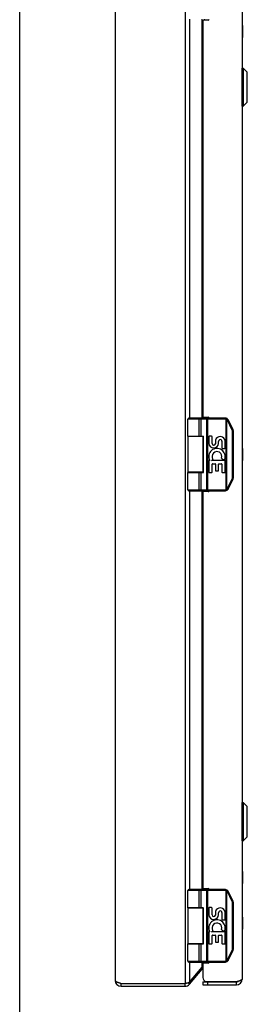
# Model space of a CAD drawing. Header units: inches. Extents: x 0 to 87.2, y 0 to 56.4.
# Tile 2 of 14: x 0 to 4.7, y 17 to 37.3. Entities that reach past the tile are written whole.
import ezdxf

# ---------------------------------------------------------------- set-up
doc = ezdxf.new("R2010")
doc.units = ezdxf.units.IN
doc.header["$LTSCALE"] = 4.794872
doc.header["$MEASUREMENT"] = 0
doc.layers.get('0').update_dxf_attribs({"linetype": 'CONTINUOUS'})
doc.layers.add('02___PRT_ALL_AXES', color=7, linetype='CONTINUOUS')
doc.layers.add('06___PRT_ALL_SURFS', color=7, linetype='CONTINUOUS')

msp = doc.modelspace()

# ---------------------------------------------------------------- linework, layer by layer
at = {"color": 7, "linetype": 'Continuous'}
for p, q in [((0, 0), (0, 56.4103)), ((4.6052, 35.543), (4.6052, 36.3311)), ((4.6052, 36.3311), (4.6239, 36.3311)), ((4.6239, 36.3311), (4.6239, 35.543)), ((4.6239, 36.3311), (4.707, 36.248)), ((4.707, 35.6261), (4.707, 36.248)), ((4.7091, 35.6312), (4.7091, 36.243)), ((4.6052, 35.543), (4.6239, 35.543)), ((4.6239, 35.543), (4.707, 35.6261)), ((4.2565, 29.0721), (3.4791, 29.0721)), ((4.2565, 29.0921), (3.4991, 29.0921)), ((3.7064, 29.092), (3.7059, 29.0921)), ((3.7069, 29.092), (3.7064, 29.092)), ((3.716, 28.7171), (3.716, 29.0721)), ((3.716, 28.7171), (3.716, 29.0721)), ((3.752, 28.7171), (3.752, 29.0721)), ((3.8727, 27.6121), (3.8727, 29.073)), ((3.8919, 27.5921), (3.8919, 29.0921)), ((4.2565, 29.0721), (4.2565, 29.0921)), ((4.2684, 29.0704), (4.274, 29.0896)), ((4.2684, 27.6138), (4.2684, 29.0704)), ((4.2857, 27.6213), (4.2857, 29.0628)), ((4.2973, 29.0486), (4.299, 29.0494)), ((4.3984, 28.8463), (4.2973, 29.0486)), ((4.299, 29.0494), (4.3006, 29.0503)), ((4.3006, 29.0503), (4.3022, 29.0511)), ((4.3022, 29.0511), (4.3037, 29.052)), ((4.3037, 29.052), (4.3052, 29.0528)), ((4.4135, 28.8553), (4.3124, 29.0575)), ((3.4791, 28.7171), (3.8032, 28.7171)), ((3.7891, 28.7171), (3.7891, 28.7121)), ((3.7957, 27.9671), (3.7957, 28.7171)), ((3.8032, 27.9671), (3.8032, 28.7171)), ((4.3984, 28.8463), (4.4001, 28.8472)), ((4.4001, 28.8472), (4.4017, 28.848)), ((4.4017, 28.848), (4.4033, 28.8489)), ((4.4029, 28.8273), (4.4201, 28.8273)), ((4.4029, 27.8568), (4.4029, 28.8273)), ((4.4033, 28.8489), (4.4048, 28.8497)), ((4.4048, 28.8497), (4.4063, 28.8505)), ((4.4201, 27.8568), (4.4201, 28.8273)), ((3.7941, 28.7121), (3.4791, 28.7121)), ((3.7935, 28.3492), (3.7936, 28.3564)), ((3.7935, 28.3421), (3.7935, 28.3492)), ((3.7935, 28.3349), (3.7935, 28.3421)), ((3.7936, 28.3277), (3.7935, 28.3349)), ((3.7936, 28.3635), (3.7937, 28.3704)), ((3.7936, 28.3564), (3.7936, 28.3635)), ((3.7936, 28.3207), (3.7936, 28.3277)), ((3.7937, 28.3137), (3.7936, 28.3207)), ((3.794, 28.2936), (3.7937, 28.3137)), ((3.794, 28.3906), (3.7941, 28.3969)), ((3.7941, 28.3969), (3.7941, 28.402)), ((3.7941, 28.2872), (3.794, 28.2936)), ((3.7941, 28.2822), (3.7941, 28.2872)), ((3.7941, 27.9721), (3.4791, 27.9721)), ((3.4791, 27.9671), (3.8032, 27.9671)), ((3.716, 27.6121), (3.716, 27.9671)), ((3.716, 27.6121), (3.716, 27.9671)), ((3.752, 27.6121), (3.752, 27.9671)), ((3.7891, 27.9721), (3.7891, 27.9671)), ((4.2973, 27.6356), (4.3984, 27.8378)), ((4.3124, 27.6266), (4.4135, 27.8289)), ((4.3984, 27.8378), (4.4001, 27.8369)), ((4.4001, 27.8369), (4.4017, 27.8361)), ((4.4017, 27.8361), (4.4033, 27.8352)), ((4.4029, 27.8568), (4.4201, 27.8568)), ((4.4033, 27.8352), (4.4048, 27.8344)), ((3.4791, 27.6121), (4.2565, 27.6121)), ((3.4991, 27.5921), (4.2565, 27.5921)), ((3.7064, 27.5921), (3.7059, 27.5921)), ((3.7069, 27.5921), (3.7064, 27.5921)), ((3.7073, 27.5923), (3.7068, 27.5921)), ((4.2565, 27.6121), (4.2565, 27.5921)), ((4.2684, 27.6138), (4.274, 27.5946)), ((4.2973, 27.6356), (4.299, 27.6347)), ((4.299, 27.6347), (4.3006, 27.6338)), ((4.3006, 27.6338), (4.3022, 27.633)), ((4.3022, 27.633), (4.3037, 27.6322)), ((4.6052, 21.1411), (4.6239, 21.1411)), ((4.6052, 20.353), (4.6052, 21.1411)), ((4.6239, 21.1411), (4.707, 21.058)), ((4.6239, 21.1411), (4.6239, 20.353)), ((4.707, 20.4361), (4.707, 21.058)), ((4.7091, 20.4412), (4.7091, 21.053)), ((4.6239, 20.353), (4.707, 20.4361)), ((4.6052, 20.353), (4.6239, 20.353)), ((4.2565, 19.3221), (3.4791, 19.3221)), ((4.2565, 19.3421), (3.4991, 19.3421)), ((3.7064, 19.342), (3.7059, 19.3421)), ((3.7069, 19.342), (3.7064, 19.342)), ((3.716, 18.9671), (3.716, 19.3221)), ((3.716, 18.9671), (3.716, 19.3221)), ((3.752, 18.9671), (3.752, 19.3221)), ((3.8727, 17.8621), (3.8727, 19.323)), ((3.8919, 17.8421), (3.8919, 19.3421)), ((4.2565, 19.3221), (4.2565, 19.3421)), ((4.2684, 19.3204), (4.274, 19.3396)), ((4.2684, 17.8638), (4.2684, 19.3204)), ((4.2857, 17.8713), (4.2857, 19.3128)), ((4.2973, 19.2986), (4.299, 19.2994)), ((4.3984, 19.0963), (4.2973, 19.2986)), ((4.299, 19.2994), (4.3006, 19.3003)), ((4.3006, 19.3003), (4.3022, 19.3011)), ((4.3022, 19.3011), (4.3037, 19.302)), ((4.3037, 19.302), (4.3052, 19.3028)), ((4.4135, 19.1053), (4.3124, 19.3075)), ((3.4791, 18.9671), (3.8032, 18.9671)), ((3.7941, 18.9621), (3.4791, 18.9621)), ((3.7891, 18.9671), (3.7891, 18.9621)), ((3.7957, 18.2171), (3.7957, 18.9671)), ((3.8032, 18.2171), (3.8032, 18.9671)), ((4.3984, 19.0963), (4.4001, 19.0972)), ((4.4001, 19.0972), (4.4017, 19.098)), ((4.4017, 19.098), (4.4033, 19.0989)), ((4.4029, 19.0773), (4.4201, 19.0773)), ((4.4029, 18.1068), (4.4029, 19.0773)), ((4.4033, 19.0989), (4.4048, 19.0997)), ((4.4048, 19.0997), (4.4063, 19.1005)), ((4.4201, 18.1068), (4.4201, 19.0773)), ((3.7935, 18.5992), (3.7936, 18.6064)), ((3.7935, 18.5921), (3.7935, 18.5992)), ((3.7935, 18.5849), (3.7935, 18.5921)), ((3.7936, 18.5777), (3.7935, 18.5849)), ((3.7936, 18.6135), (3.7937, 18.6204)), ((3.7936, 18.6064), (3.7936, 18.6135)), ((3.7936, 18.5707), (3.7936, 18.5777)), ((3.7937, 18.5637), (3.7936, 18.5707)), ((3.794, 18.5436), (3.7937, 18.5637)), ((3.794, 18.6406), (3.7941, 18.6469)), ((3.7941, 18.5372), (3.794, 18.5436)), ((3.7941, 18.6469), (3.7941, 18.652)), ((3.7941, 18.5322), (3.7941, 18.5372)), ((3.7941, 18.2221), (3.4791, 18.2221)), ((3.4791, 18.2171), (3.8032, 18.2171)), ((3.716, 17.8621), (3.716, 18.2171)), ((3.716, 17.8621), (3.716, 18.2171)), ((3.752, 17.8621), (3.752, 18.2171)), ((3.7891, 18.2221), (3.7891, 18.2171)), ((4.2973, 17.8856), (4.3984, 18.0878)), ((4.3124, 17.8766), (4.4135, 18.0789)), ((4.3984, 18.0878), (4.4001, 18.0869)), ((4.4001, 18.0869), (4.4017, 18.0861)), ((4.4017, 18.0861), (4.4033, 18.0852)), ((4.4029, 18.1068), (4.4201, 18.1068)), ((4.4033, 18.0852), (4.4048, 18.0844)), ((3.4791, 17.8621), (4.2565, 17.8621)), ((3.4991, 17.8421), (4.2565, 17.8421)), ((3.7064, 17.8421), (3.7059, 17.8421)), ((3.7069, 17.8421), (3.7064, 17.8421)), ((3.7073, 17.8423), (3.7068, 17.8421)), ((4.2565, 17.8621), (4.2565, 17.8421)), ((4.2684, 17.8638), (4.274, 17.8446)), ((4.2973, 17.8856), (4.299, 17.8847)), ((4.299, 17.8847), (4.3006, 17.8838)), ((4.3006, 17.8838), (4.3022, 17.883)), ((4.3022, 17.883), (4.3037, 17.8822)), ((3.775, 17.6983), (3.756, 17.7142)), ((2.0961, 17.3421), (2.0961, 17.4021)), ((3.4201, 17.3421), (3.4201, 17.4021)), ((3.512, 17.3849), (3.4771, 17.4142)), ((3.7921, 17.4321), (4.4821, 17.4321)), ((3.7921, 17.4321), (3.7921, 17.3721)), ((3.8821, 17.4321), (3.8821, 17.3721)), ((4.4821, 17.3721), (4.4821, 17.4321))]:
    msp.add_line(p, q, dxfattribs=at)
at = {"color": 3, "linetype": 'Continuous'}
for p, q in [((1.9761, 39.2221), (1.9761, 17.4621)), ((3.4201, 39.2821), (3.4201, 17.4021)), ((4.6021, 39.1921), (4.6021, 17.4921)), ((3.512, 37.3421), (3.512, 29.0921)), ((3.775, 29.0921), (3.775, 37.3421)), ((3.7921, 37.3021), (3.7921, 29.1321)), ((3.8971, 37.3221), (3.8121, 37.3221)), ((3.8209, 37.3221), (3.8209, 37.3421)), ((3.8121, 29.1121), (3.8971, 29.1121)), ((3.8209, 29.0921), (3.8209, 29.1121)), ((3.512, 28.7171), (3.512, 28.7121)), ((3.775, 28.7121), (3.775, 28.7171)), ((3.512, 27.9721), (3.512, 27.9671)), ((3.775, 27.9671), (3.775, 27.9721)), ((3.512, 27.5921), (3.512, 19.3421)), ((3.775, 19.3421), (3.775, 27.5921)), ((3.7921, 27.5521), (3.7921, 19.3821)), ((3.8971, 27.5721), (3.8121, 27.5721)), ((3.8209, 27.5721), (3.8209, 27.5921)), ((3.8121, 19.3621), (3.8971, 19.3621)), ((3.8209, 19.3421), (3.8209, 19.3621)), ((3.512, 18.9671), (3.512, 18.9621)), ((3.775, 18.9621), (3.775, 18.9671)), ((3.512, 18.2221), (3.512, 18.2171)), ((3.775, 18.2171), (3.775, 18.2221)), ((3.512, 17.8421), (3.512, 17.4235)), ((3.512, 17.4235), (3.775, 17.7369)), ((3.775, 17.7369), (3.775, 17.8421)), ((3.7921, 17.8021), (3.7921, 17.5221)), ((3.8971, 17.8221), (3.8121, 17.8221)), ((3.8209, 17.8221), (3.8209, 17.8421)), ((3.512, 17.3849), (3.775, 17.6983)), ((2.0961, 17.4021), (3.4201, 17.4021)), ((2.0961, 17.3421), (3.4201, 17.3421)), ((3.4201, 17.4021), (3.435, 17.4051)), ((3.435, 17.4051), (3.4424, 17.4067)), ((3.7921, 17.3721), (4.4821, 17.3721)), ((3.8525, 17.4371), (4.4978, 17.4371))]:
    msp.add_line(p, q, dxfattribs=at)
at = {"color": 7, "linetype": 'Continuous'}
for points in [[(3.716, 29.0721), (3.716, 29.073), (3.716, 29.0739), (3.7159, 29.0748), (3.7159, 29.0757), (3.7158, 29.0766), (3.7156, 29.0775), (3.7155, 29.0784), (3.7153, 29.0793), (3.7152, 29.0801), (3.715, 29.081), (3.7148, 29.0818), (3.7145, 29.0826), (3.7143, 29.0834), (3.714, 29.0841), (3.7137, 29.0848), (3.7134, 29.0855), (3.7131, 29.0862), (3.7127, 29.0868), (3.7124, 29.0875), (3.712, 29.088), (3.7116, 29.0886), (3.7113, 29.0891), (3.7108, 29.0895), (3.7104, 29.09), (3.71, 29.0904), (3.7096, 29.0907), (3.7091, 29.091), (3.7087, 29.0913), (3.7083, 29.0915), (3.7078, 29.0917), (3.7073, 29.0919), (3.7068, 29.092)], [(3.716, 29.0721), (3.716, 29.073), (3.7159, 29.0739), (3.7159, 29.0748), (3.7158, 29.0757), (3.7157, 29.0766), (3.7156, 29.0775), (3.7155, 29.0784), (3.7153, 29.0793), (3.7151, 29.0801), (3.7149, 29.081), (3.7147, 29.0818), (3.7145, 29.0826), (3.7142, 29.0834), (3.714, 29.0841), (3.7137, 29.0848), (3.7134, 29.0855), (3.713, 29.0862), (3.7127, 29.0868), (3.7124, 29.0875), (3.712, 29.088), (3.7116, 29.0886), (3.7112, 29.0891), (3.7108, 29.0895), (3.7104, 29.09), (3.71, 29.0904), (3.7096, 29.0907), (3.7091, 29.091), (3.7087, 29.0913), (3.7082, 29.0915), (3.7078, 29.0917), (3.7073, 29.0919)], [(3.752, 29.0721), (3.752, 29.073), (3.7519, 29.0739), (3.7518, 29.0748), (3.7517, 29.0757), (3.7516, 29.0766), (3.7514, 29.0775), (3.7512, 29.0784), (3.751, 29.0793), (3.7507, 29.0801), (3.7504, 29.081), (3.7501, 29.0818), (3.7497, 29.0826), (3.7493, 29.0834), (3.7489, 29.0841), (3.7485, 29.0848), (3.748, 29.0855), (3.7476, 29.0862), (3.747, 29.0868), (3.7465, 29.0875), (3.746, 29.088), (3.7454, 29.0886), (3.7448, 29.0891), (3.7442, 29.0895), (3.7436, 29.09), (3.743, 29.0904), (3.7423, 29.0907), (3.7417, 29.091), (3.741, 29.0913), (3.7403, 29.0915), (3.7396, 29.0917), (3.7389, 29.0919), (3.7382, 29.092), (3.7375, 29.092), (3.7368, 29.0921)], [(3.8727, 29.073), (3.8727, 29.0739), (3.8726, 29.0748), (3.8726, 29.0757), (3.8726, 29.0766), (3.8725, 29.0775), (3.8725, 29.0784), (3.8725, 29.0793), (3.8724, 29.0801), (3.8723, 29.081), (3.8723, 29.0818), (3.8722, 29.0826), (3.8721, 29.0834), (3.872, 29.0841), (3.872, 29.0848), (3.8719, 29.0855), (3.8718, 29.0862), (3.8717, 29.0868), (3.8716, 29.0875), (3.8714, 29.088), (3.8713, 29.0886), (3.8712, 29.0891), (3.8711, 29.0895), (3.871, 29.09), (3.8708, 29.0904), (3.8707, 29.0907), (3.8706, 29.091), (3.8704, 29.0913), (3.8703, 29.0915), (3.8702, 29.0917), (3.87, 29.0919), (3.8699, 29.092), (3.8697, 29.092), (3.8696, 29.0921)], [(4.2857, 29.0628), (4.2844, 29.0637), (4.2831, 29.0645), (4.2817, 29.0652), (4.2803, 29.066), (4.2789, 29.0667), (4.2775, 29.0673), (4.276, 29.0679), (4.2745, 29.0685), (4.273, 29.069), (4.2715, 29.0695), (4.27, 29.07), (4.2684, 29.0704)], [(4.2857, 29.0628), (4.2863, 29.0635), (4.2869, 29.0643), (4.2874, 29.065), (4.2879, 29.0657), (4.2885, 29.0664), (4.289, 29.0671), (4.2895, 29.0678), (4.29, 29.0685), (4.2905, 29.0692), (4.2909, 29.0698), (4.2914, 29.0705), (4.2918, 29.0711), (4.2922, 29.0717), (4.2926, 29.0723), (4.2929, 29.0729), (4.2933, 29.0734), (4.2936, 29.074), (4.2939, 29.0745), (4.2942, 29.0749), (4.2944, 29.0754), (4.2947, 29.0758), (4.2949, 29.0762), (4.295, 29.0766), (4.2952, 29.0769), (4.2953, 29.0772), (4.2954, 29.0775), (4.2955, 29.0777), (4.2955, 29.0779), (4.2955, 29.0781), (4.2955, 29.0783), (4.2955, 29.0784), (4.2954, 29.0785)], [(4.2973, 29.0486), (4.2967, 29.0497), (4.296, 29.0509), (4.2953, 29.052), (4.2946, 29.0531), (4.2939, 29.0542), (4.2931, 29.0553), (4.2923, 29.0563), (4.2914, 29.0573), (4.2906, 29.0583), (4.2896, 29.0593), (4.2887, 29.0602), (4.2877, 29.0611), (4.2867, 29.062), (4.2857, 29.0628)], [(4.3052, 29.0528), (4.3058, 29.0531), (4.3065, 29.0535), (4.3071, 29.0539), (4.3077, 29.0542), (4.3083, 29.0545), (4.3088, 29.0549), (4.3093, 29.0552), (4.3098, 29.0554), (4.3102, 29.0557), (4.3106, 29.056), (4.311, 29.0562), (4.3113, 29.0564), (4.3116, 29.0566), (4.3118, 29.0568), (4.312, 29.057), (4.3122, 29.0571), (4.3123, 29.0573), (4.3124, 29.0574), (4.3124, 29.0575), (4.3124, 29.0575)], [(4.4029, 28.8273), (4.4029, 28.8287), (4.4028, 28.8301), (4.4027, 28.8315), (4.4025, 28.8329), (4.4023, 28.8343), (4.402, 28.8357), (4.4017, 28.8371), (4.4014, 28.8384), (4.401, 28.8398), (4.4006, 28.8411), (4.4001, 28.8425), (4.3996, 28.8438), (4.399, 28.845), (4.3984, 28.8463)], [(4.4063, 28.8505), (4.407, 28.8509), (4.4076, 28.8512), (4.4082, 28.8516), (4.4088, 28.852), (4.4094, 28.8523), (4.4099, 28.8526), (4.4104, 28.8529), (4.4109, 28.8532), (4.4113, 28.8535), (4.4117, 28.8537), (4.4121, 28.854), (4.4124, 28.8542), (4.4127, 28.8544), (4.4129, 28.8546), (4.4131, 28.8547), (4.4133, 28.8549), (4.4134, 28.855), (4.4135, 28.8551), (4.4135, 28.8552), (4.4135, 28.8553)], [(3.7937, 28.3704), (3.7939, 28.3807), (3.794, 28.3906)], [(4.3984, 27.8378), (4.399, 27.8391), (4.3996, 27.8404), (4.4001, 27.8417), (4.4006, 27.843), (4.401, 27.8443), (4.4014, 27.8457), (4.4017, 27.8471), (4.402, 27.8484), (4.4023, 27.8498), (4.4025, 27.8512), (4.4027, 27.8526), (4.4028, 27.854), (4.4029, 27.8554), (4.4029, 27.8568)], [(4.4048, 27.8344), (4.4063, 27.8336), (4.407, 27.8333), (4.4076, 27.8329), (4.4082, 27.8325), (4.4088, 27.8322), (4.4094, 27.8318), (4.4099, 27.8315), (4.4104, 27.8312), (4.4109, 27.8309), (4.4113, 27.8307), (4.4117, 27.8304), (4.4121, 27.8302), (4.4124, 27.8299), (4.4127, 27.8297), (4.4129, 27.8296), (4.4131, 27.8294), (4.4133, 27.8292), (4.4134, 27.8291), (4.4135, 27.829), (4.4135, 27.8289), (4.4135, 27.8289)], [(3.716, 27.6121), (3.716, 27.6111), (3.7159, 27.6102), (3.7159, 27.6093), (3.7158, 27.6084), (3.7157, 27.6075), (3.7156, 27.6066), (3.7155, 27.6057), (3.7153, 27.6048), (3.7151, 27.604), (3.7149, 27.6031), (3.7147, 27.6023), (3.7145, 27.6015), (3.7142, 27.6008), (3.714, 27.6), (3.7137, 27.5993), (3.7134, 27.5986), (3.713, 27.5979), (3.7127, 27.5973), (3.7124, 27.5967), (3.712, 27.5961), (3.7116, 27.5956), (3.7112, 27.5951), (3.7108, 27.5946), (3.7104, 27.5942), (3.71, 27.5938), (3.7096, 27.5934), (3.7091, 27.5931), (3.7087, 27.5928), (3.7082, 27.5926), (3.7078, 27.5924), (3.7073, 27.5923)], [(3.716, 27.6121), (3.716, 27.6111), (3.716, 27.6102), (3.7159, 27.6093), (3.7159, 27.6084), (3.7158, 27.6075), (3.7156, 27.6066), (3.7155, 27.6057), (3.7153, 27.6048), (3.7152, 27.604), (3.715, 27.6031), (3.7148, 27.6023), (3.7145, 27.6015), (3.7143, 27.6008), (3.714, 27.6), (3.7137, 27.5993), (3.7134, 27.5986), (3.7131, 27.5979), (3.7127, 27.5973), (3.7124, 27.5967), (3.712, 27.5961), (3.7116, 27.5956), (3.7113, 27.5951), (3.7108, 27.5946), (3.7104, 27.5942), (3.71, 27.5938), (3.7096, 27.5934), (3.7091, 27.5931), (3.7087, 27.5928), (3.7083, 27.5926), (3.7078, 27.5924), (3.7073, 27.5923)], [(3.752, 27.6121), (3.752, 27.6111), (3.7519, 27.6102), (3.7518, 27.6093), (3.7517, 27.6084), (3.7516, 27.6075), (3.7514, 27.6066), (3.7512, 27.6057), (3.751, 27.6048), (3.7507, 27.604), (3.7504, 27.6031), (3.7501, 27.6023), (3.7497, 27.6015), (3.7493, 27.6008), (3.7489, 27.6), (3.7485, 27.5993), (3.748, 27.5986), (3.7476, 27.5979), (3.747, 27.5973), (3.7465, 27.5967), (3.746, 27.5961), (3.7454, 27.5956), (3.7448, 27.5951), (3.7442, 27.5946), (3.7436, 27.5942), (3.743, 27.5938), (3.7423, 27.5934), (3.7417, 27.5931), (3.741, 27.5928), (3.7403, 27.5926), (3.7396, 27.5924), (3.7389, 27.5923), (3.7382, 27.5921), (3.7375, 27.5921), (3.7368, 27.5921)], [(3.8727, 27.6121), (3.8727, 27.6111), (3.8727, 27.6102), (3.8726, 27.6093), (3.8726, 27.6084), (3.8726, 27.6075), (3.8725, 27.6066), (3.8725, 27.6057), (3.8725, 27.6048), (3.8724, 27.604), (3.8723, 27.6031), (3.8723, 27.6023), (3.8722, 27.6015), (3.8721, 27.6008), (3.872, 27.6), (3.872, 27.5993), (3.8719, 27.5986), (3.8718, 27.5979), (3.8717, 27.5973), (3.8716, 27.5967), (3.8714, 27.5961), (3.8713, 27.5956), (3.8712, 27.5951), (3.8711, 27.5946), (3.871, 27.5942), (3.8708, 27.5938), (3.8707, 27.5934), (3.8706, 27.5931), (3.8704, 27.5928), (3.8703, 27.5926), (3.8702, 27.5924), (3.87, 27.5923), (3.8699, 27.5921), (3.8697, 27.5921), (3.8696, 27.5921)], [(4.2684, 27.6138), (4.27, 27.6142), (4.2715, 27.6146), (4.273, 27.6151), (4.2745, 27.6156), (4.276, 27.6162), (4.2775, 27.6168), (4.2789, 27.6175), (4.2803, 27.6182), (4.2817, 27.6189), (4.2831, 27.6197), (4.2844, 27.6205), (4.2857, 27.6213)], [(4.2857, 27.6213), (4.2867, 27.6222), (4.2877, 27.623), (4.2887, 27.6239), (4.2896, 27.6249), (4.2906, 27.6258), (4.2914, 27.6268), (4.2923, 27.6278), (4.2931, 27.6289), (4.2939, 27.6299), (4.2946, 27.631), (4.2953, 27.6321), (4.296, 27.6332), (4.2967, 27.6344), (4.2973, 27.6356)], [(4.2857, 27.6213), (4.2863, 27.6206), (4.2869, 27.6199), (4.2874, 27.6191), (4.2879, 27.6184), (4.2885, 27.6177), (4.289, 27.617), (4.2895, 27.6163), (4.29, 27.6156), (4.2905, 27.6149), (4.2909, 27.6143), (4.2914, 27.6136), (4.2918, 27.613), (4.2922, 27.6124), (4.2926, 27.6118), (4.2929, 27.6112), (4.2933, 27.6107), (4.2936, 27.6102), (4.2939, 27.6097), (4.2942, 27.6092), (4.2944, 27.6087), (4.2947, 27.6083), (4.2949, 27.6079), (4.295, 27.6076), (4.2952, 27.6072), (4.2953, 27.6069), (4.2954, 27.6066), (4.2955, 27.6064), (4.2955, 27.6062), (4.2955, 27.606), (4.2955, 27.6059), (4.2955, 27.6057), (4.2954, 27.6057)], [(4.3037, 27.6322), (4.3052, 27.6314), (4.3058, 27.631), (4.3065, 27.6306), (4.3071, 27.6303), (4.3077, 27.6299), (4.3083, 27.6296), (4.3088, 27.6293), (4.3093, 27.629), (4.3098, 27.6287), (4.3102, 27.6284), (4.3106, 27.6282), (4.311, 27.6279), (4.3113, 27.6277), (4.3116, 27.6275), (4.3118, 27.6273), (4.312, 27.6271), (4.3122, 27.627), (4.3123, 27.6269), (4.3124, 27.6268), (4.3124, 27.6267), (4.3124, 27.6266)], [(3.716, 19.3221), (3.716, 19.323), (3.716, 19.3239), (3.7159, 19.3248), (3.7159, 19.3257), (3.7158, 19.3266), (3.7156, 19.3275), (3.7155, 19.3284), (3.7153, 19.3293), (3.7152, 19.3301), (3.715, 19.331), (3.7148, 19.3318), (3.7145, 19.3326), (3.7143, 19.3334), (3.714, 19.3341), (3.7137, 19.3348), (3.7134, 19.3355), (3.7131, 19.3362), (3.7127, 19.3368), (3.7124, 19.3375), (3.712, 19.338), (3.7116, 19.3386), (3.7113, 19.3391), (3.7108, 19.3395), (3.7104, 19.34), (3.71, 19.3404), (3.7096, 19.3407), (3.7091, 19.341), (3.7087, 19.3413), (3.7083, 19.3415), (3.7078, 19.3417), (3.7073, 19.3419), (3.7068, 19.342)], [(3.716, 19.3221), (3.716, 19.323), (3.7159, 19.3239), (3.7159, 19.3248), (3.7158, 19.3257), (3.7157, 19.3266), (3.7156, 19.3275), (3.7155, 19.3284), (3.7153, 19.3293), (3.7151, 19.3301), (3.7149, 19.331), (3.7147, 19.3318), (3.7145, 19.3326), (3.7142, 19.3334), (3.714, 19.3341), (3.7137, 19.3348), (3.7134, 19.3355), (3.713, 19.3362), (3.7127, 19.3368), (3.7124, 19.3375), (3.712, 19.338), (3.7116, 19.3386), (3.7112, 19.3391), (3.7108, 19.3395), (3.7104, 19.34), (3.71, 19.3404), (3.7096, 19.3407), (3.7091, 19.341), (3.7087, 19.3413), (3.7082, 19.3415), (3.7078, 19.3417), (3.7073, 19.3419)], [(3.752, 19.3221), (3.752, 19.323), (3.7519, 19.3239), (3.7518, 19.3248), (3.7517, 19.3257), (3.7516, 19.3266), (3.7514, 19.3275), (3.7512, 19.3284), (3.751, 19.3293), (3.7507, 19.3301), (3.7504, 19.331), (3.7501, 19.3318), (3.7497, 19.3326), (3.7493, 19.3334), (3.7489, 19.3341), (3.7485, 19.3348), (3.748, 19.3355), (3.7476, 19.3362), (3.747, 19.3368), (3.7465, 19.3375), (3.746, 19.338), (3.7454, 19.3386), (3.7448, 19.3391), (3.7442, 19.3395), (3.7436, 19.34), (3.743, 19.3404), (3.7423, 19.3407), (3.7417, 19.341), (3.741, 19.3413), (3.7403, 19.3415), (3.7396, 19.3417), (3.7389, 19.3419), (3.7382, 19.342), (3.7375, 19.342), (3.7368, 19.3421)], [(3.8727, 19.323), (3.8727, 19.3239), (3.8726, 19.3248), (3.8726, 19.3257), (3.8726, 19.3266), (3.8725, 19.3275), (3.8725, 19.3284), (3.8725, 19.3293), (3.8724, 19.3301), (3.8723, 19.331), (3.8723, 19.3318), (3.8722, 19.3326), (3.8721, 19.3334), (3.872, 19.3341), (3.872, 19.3348), (3.8719, 19.3355), (3.8718, 19.3362), (3.8717, 19.3368), (3.8716, 19.3375), (3.8714, 19.338), (3.8713, 19.3386), (3.8712, 19.3391), (3.8711, 19.3395), (3.871, 19.34), (3.8708, 19.3404), (3.8707, 19.3407), (3.8706, 19.341), (3.8704, 19.3413), (3.8703, 19.3415), (3.8702, 19.3417), (3.87, 19.3419), (3.8699, 19.342), (3.8697, 19.342), (3.8696, 19.3421)], [(4.2857, 19.3128), (4.2844, 19.3137), (4.2831, 19.3145), (4.2817, 19.3152), (4.2803, 19.316), (4.2789, 19.3167), (4.2775, 19.3173), (4.276, 19.3179), (4.2745, 19.3185), (4.273, 19.319), (4.2715, 19.3195), (4.27, 19.32), (4.2684, 19.3204)], [(4.2857, 19.3128), (4.2863, 19.3135), (4.2869, 19.3143), (4.2874, 19.315), (4.2879, 19.3157), (4.2885, 19.3164), (4.289, 19.3171), (4.2895, 19.3178), (4.29, 19.3185), (4.2905, 19.3192), (4.2909, 19.3198), (4.2914, 19.3205), (4.2918, 19.3211), (4.2922, 19.3217), (4.2926, 19.3223), (4.2929, 19.3229), (4.2933, 19.3234), (4.2936, 19.324), (4.2939, 19.3245), (4.2942, 19.3249), (4.2944, 19.3254), (4.2947, 19.3258), (4.2949, 19.3262), (4.295, 19.3266), (4.2952, 19.3269), (4.2953, 19.3272), (4.2954, 19.3275), (4.2955, 19.3277), (4.2955, 19.3279), (4.2955, 19.3281), (4.2955, 19.3283), (4.2955, 19.3284), (4.2954, 19.3285)], [(4.2973, 19.2986), (4.2967, 19.2997), (4.296, 19.3009), (4.2953, 19.302), (4.2946, 19.3031), (4.2939, 19.3042), (4.2931, 19.3053), (4.2923, 19.3063), (4.2914, 19.3073), (4.2906, 19.3083), (4.2896, 19.3093), (4.2887, 19.3102), (4.2877, 19.3111), (4.2867, 19.312), (4.2857, 19.3128)], [(4.3052, 19.3028), (4.3058, 19.3031), (4.3065, 19.3035), (4.3071, 19.3039), (4.3077, 19.3042), (4.3083, 19.3045), (4.3088, 19.3049), (4.3093, 19.3052), (4.3098, 19.3054), (4.3102, 19.3057), (4.3106, 19.306), (4.311, 19.3062), (4.3113, 19.3064), (4.3116, 19.3066), (4.3118, 19.3068), (4.312, 19.307), (4.3122, 19.3071), (4.3123, 19.3073), (4.3124, 19.3074), (4.3124, 19.3075), (4.3124, 19.3075)], [(4.4029, 19.0773), (4.4029, 19.0787), (4.4028, 19.0801), (4.4027, 19.0815), (4.4025, 19.0829), (4.4023, 19.0843), (4.402, 19.0857), (4.4017, 19.0871), (4.4014, 19.0884), (4.401, 19.0898), (4.4006, 19.0911), (4.4001, 19.0925), (4.3996, 19.0938), (4.399, 19.095), (4.3984, 19.0963)], [(4.4063, 19.1005), (4.407, 19.1009), (4.4076, 19.1012), (4.4082, 19.1016), (4.4088, 19.102), (4.4094, 19.1023), (4.4099, 19.1026), (4.4104, 19.1029), (4.4109, 19.1032), (4.4113, 19.1035), (4.4117, 19.1037), (4.4121, 19.104), (4.4124, 19.1042), (4.4127, 19.1044), (4.4129, 19.1046), (4.4131, 19.1047), (4.4133, 19.1049), (4.4134, 19.105), (4.4135, 19.1051), (4.4135, 19.1052), (4.4135, 19.1053)], [(3.7937, 18.6204), (3.7939, 18.6307), (3.794, 18.6406)], [(4.3984, 18.0878), (4.399, 18.0891), (4.3996, 18.0904), (4.4001, 18.0917), (4.4006, 18.093), (4.401, 18.0943), (4.4014, 18.0957), (4.4017, 18.0971), (4.402, 18.0984), (4.4023, 18.0998), (4.4025, 18.1012), (4.4027, 18.1026), (4.4028, 18.104), (4.4029, 18.1054), (4.4029, 18.1068)], [(4.4048, 18.0844), (4.4063, 18.0836), (4.407, 18.0833), (4.4076, 18.0829), (4.4082, 18.0825), (4.4088, 18.0822), (4.4094, 18.0818), (4.4099, 18.0815), (4.4104, 18.0812), (4.4109, 18.0809), (4.4113, 18.0807), (4.4117, 18.0804), (4.4121, 18.0802), (4.4124, 18.0799), (4.4127, 18.0797), (4.4129, 18.0796), (4.4131, 18.0794), (4.4133, 18.0792), (4.4134, 18.0791), (4.4135, 18.079), (4.4135, 18.0789), (4.4135, 18.0789)], [(3.716, 17.8621), (3.716, 17.8611), (3.7159, 17.8602), (3.7159, 17.8593), (3.7158, 17.8584), (3.7157, 17.8575), (3.7156, 17.8566), (3.7155, 17.8557), (3.7153, 17.8548), (3.7151, 17.854), (3.7149, 17.8531), (3.7147, 17.8523), (3.7145, 17.8515), (3.7142, 17.8508), (3.714, 17.85), (3.7137, 17.8493), (3.7134, 17.8486), (3.713, 17.8479), (3.7127, 17.8473), (3.7124, 17.8467), (3.712, 17.8461), (3.7116, 17.8456), (3.7112, 17.8451), (3.7108, 17.8446), (3.7104, 17.8442), (3.71, 17.8438), (3.7096, 17.8434), (3.7091, 17.8431), (3.7087, 17.8428), (3.7082, 17.8426), (3.7078, 17.8424), (3.7073, 17.8423)], [(3.716, 17.8621), (3.716, 17.8611), (3.716, 17.8602), (3.7159, 17.8593), (3.7159, 17.8584), (3.7158, 17.8575), (3.7156, 17.8566), (3.7155, 17.8557), (3.7153, 17.8548), (3.7152, 17.854), (3.715, 17.8531), (3.7148, 17.8523), (3.7145, 17.8515), (3.7143, 17.8508), (3.714, 17.85), (3.7137, 17.8493), (3.7134, 17.8486), (3.7131, 17.8479), (3.7127, 17.8473), (3.7124, 17.8467), (3.712, 17.8461), (3.7116, 17.8456), (3.7113, 17.8451), (3.7108, 17.8446), (3.7104, 17.8442), (3.71, 17.8438), (3.7096, 17.8434), (3.7091, 17.8431), (3.7087, 17.8428), (3.7083, 17.8426), (3.7078, 17.8424), (3.7073, 17.8423)], [(3.752, 17.8621), (3.752, 17.8611), (3.7519, 17.8602), (3.7518, 17.8593), (3.7517, 17.8584), (3.7516, 17.8575), (3.7514, 17.8566), (3.7512, 17.8557), (3.751, 17.8548), (3.7507, 17.854), (3.7504, 17.8531), (3.7501, 17.8523), (3.7497, 17.8515), (3.7493, 17.8508), (3.7489, 17.85), (3.7485, 17.8493), (3.748, 17.8486), (3.7476, 17.8479), (3.747, 17.8473), (3.7465, 17.8467), (3.746, 17.8461), (3.7454, 17.8456), (3.7448, 17.8451), (3.7442, 17.8446), (3.7436, 17.8442), (3.743, 17.8438), (3.7423, 17.8434), (3.7417, 17.8431), (3.741, 17.8428), (3.7403, 17.8426), (3.7396, 17.8424), (3.7389, 17.8423), (3.7382, 17.8421), (3.7375, 17.8421), (3.7368, 17.8421)], [(3.8727, 17.8621), (3.8727, 17.8611), (3.8727, 17.8602), (3.8726, 17.8593), (3.8726, 17.8584), (3.8726, 17.8575), (3.8725, 17.8566), (3.8725, 17.8557), (3.8725, 17.8548), (3.8724, 17.854), (3.8723, 17.8531), (3.8723, 17.8523), (3.8722, 17.8515), (3.8721, 17.8508), (3.872, 17.85), (3.872, 17.8493), (3.8719, 17.8486), (3.8718, 17.8479), (3.8717, 17.8473), (3.8716, 17.8467), (3.8714, 17.8461), (3.8713, 17.8456), (3.8712, 17.8451), (3.8711, 17.8446), (3.871, 17.8442), (3.8708, 17.8438), (3.8707, 17.8434), (3.8706, 17.8431), (3.8704, 17.8428), (3.8703, 17.8426), (3.8702, 17.8424), (3.87, 17.8423), (3.8699, 17.8421), (3.8697, 17.8421), (3.8696, 17.8421)], [(4.2684, 17.8638), (4.27, 17.8642), (4.2715, 17.8646), (4.273, 17.8651), (4.2745, 17.8656), (4.276, 17.8662), (4.2775, 17.8668), (4.2789, 17.8675), (4.2803, 17.8682), (4.2817, 17.8689), (4.2831, 17.8697), (4.2844, 17.8705), (4.2857, 17.8713)], [(4.2857, 17.8713), (4.2867, 17.8722), (4.2877, 17.873), (4.2887, 17.8739), (4.2896, 17.8749), (4.2906, 17.8758), (4.2914, 17.8768), (4.2923, 17.8778), (4.2931, 17.8789), (4.2939, 17.8799), (4.2946, 17.881), (4.2953, 17.8821), (4.296, 17.8832), (4.2967, 17.8844), (4.2973, 17.8856)], [(4.2857, 17.8713), (4.2863, 17.8706), (4.2869, 17.8699), (4.2874, 17.8691), (4.2879, 17.8684), (4.2885, 17.8677), (4.289, 17.867), (4.2895, 17.8663), (4.29, 17.8656), (4.2905, 17.8649), (4.2909, 17.8643), (4.2914, 17.8636), (4.2918, 17.863), (4.2922, 17.8624), (4.2926, 17.8618), (4.2929, 17.8612), (4.2933, 17.8607), (4.2936, 17.8602), (4.2939, 17.8597), (4.2942, 17.8592), (4.2944, 17.8587), (4.2947, 17.8583), (4.2949, 17.8579), (4.295, 17.8576), (4.2952, 17.8572), (4.2953, 17.8569), (4.2954, 17.8566), (4.2955, 17.8564), (4.2955, 17.8562), (4.2955, 17.856), (4.2955, 17.8559), (4.2955, 17.8557), (4.2954, 17.8557)], [(4.3037, 17.8822), (4.3052, 17.8814), (4.3058, 17.881), (4.3065, 17.8806), (4.3071, 17.8803), (4.3077, 17.8799), (4.3083, 17.8796), (4.3088, 17.8793), (4.3093, 17.879), (4.3098, 17.8787), (4.3102, 17.8784), (4.3106, 17.8782), (4.311, 17.8779), (4.3113, 17.8777), (4.3116, 17.8775), (4.3118, 17.8773), (4.312, 17.8771), (4.3122, 17.877), (4.3123, 17.8769), (4.3124, 17.8768), (4.3124, 17.8767), (4.3124, 17.8766)]]:
    msp.add_lwpolyline(points, dxfattribs=at)
at = {"color": 3, "linetype": 'Continuous'}
for points in [[(3.7921, 17.7551), (3.7909, 17.754), (3.7865, 17.7497), (3.7824, 17.7454), (3.7785, 17.7411), (3.775, 17.7369)], [(1.9761, 17.4621), (1.9763, 17.4596), (1.9771, 17.4571), (1.9784, 17.4546), (1.9801, 17.4521), (1.9824, 17.4496), (1.9852, 17.447), (1.9884, 17.4446), (1.9921, 17.4421), (1.9963, 17.4396), (2.0008, 17.4371), (2.0058, 17.4346), (2.0112, 17.4321), (2.017, 17.4296), (2.023, 17.427), (2.0294, 17.4246), (2.0361, 17.4221), (2.0429, 17.4196), (2.0501, 17.4171), (2.0574, 17.4146), (2.065, 17.4121), (2.0727, 17.4096), (2.0805, 17.407), (2.0883, 17.4046), (2.0961, 17.4021)], [(3.4424, 17.4067), (3.4497, 17.4082), (3.4569, 17.4097), (3.4639, 17.4112), (3.4708, 17.4128), (3.4775, 17.4143), (3.4839, 17.4158), (3.4901, 17.4174), (3.4961, 17.4189), (3.5017, 17.4204), (3.507, 17.422), (3.512, 17.4235)], [(4.5188, 17.4439), (4.5119, 17.4416), (4.5049, 17.4394), (4.4978, 17.4371)], [(4.6021, 17.4921), (4.6019, 17.4898), (4.6012, 17.4875), (4.6002, 17.4852), (4.5987, 17.4829), (4.5968, 17.4806), (4.5944, 17.4783), (4.5917, 17.476), (4.5885, 17.4737), (4.585, 17.4714), (4.5812, 17.4692), (4.5769, 17.4669), (4.5723, 17.4646), (4.5674, 17.4623), (4.5622, 17.46), (4.5567, 17.4577), (4.5509, 17.4554), (4.5449, 17.4531), (4.5387, 17.4508), (4.5322, 17.4485), (4.5256, 17.4462), (4.5188, 17.4439)]]:
    msp.add_lwpolyline(points, dxfattribs=at)
for centre, radius, start, end in [((3.8121, 37.3021), 0.02, 90, 180), ((3.8971, 37.3421), 0.02, 270, 360), ((3.8121, 29.1321), 0.02, 180, 270), ((3.8971, 29.0921), 0.02, 0, 90), ((3.8121, 27.5521), 0.02, 90, 180), ((3.8971, 27.5921), 0.02, 270, 360), ((3.8121, 19.3821), 0.02, 180, 270), ((3.8971, 19.3421), 0.02, 0, 90), ((3.8121, 17.8021), 0.02, 90, 180), ((3.8971, 17.8421), 0.02, 270, 360), ((3.8209, 17.6597), 0.06, 118.72656, 140), ((3.8821, 17.5221), 0.09, 180, 250.81186), ((2.0961, 17.4621), 0.12, 180, 270), ((3.4201, 17.4621), 0.12, 270, 320), ((4.4821, 17.4921), 0.12, 270, 360)]:
    msp.add_arc(centre, radius, start, end, dxfattribs=at)
at = {"color": 7, "linetype": 'Continuous'}
for centre, radius, start, end in [((4.6052, 36.3281), 0.00305, 90, 180.00002), ((4.702, 36.243), 0.0071, 359.99998, 44.99999), ((4.6052, 35.5461), 0.00305, 179.99998, 270), ((4.702, 35.6312), 0.0071, 315.00001, 0.00002), ((3.4991, 29.0721), 0.02, 90, 180), ((4.2565, 29.0296), 0.0625, 26.56496, 90), ((4.2565, 29.0296), 0.0425, 73.70044, 90), ((4.3576, 28.8273), 0.0625, 359.99991, 26.56516), ((4.3576, 27.8568), 0.0625, 333.43486, 0.00011), ((3.4991, 27.6121), 0.02, 180, 270), ((4.2565, 27.6546), 0.0625, 270, 333.43504), ((4.2565, 27.6546), 0.0425, 270, 286.29956), ((4.6052, 21.1381), 0.00305, 90, 180.00002), ((4.702, 21.053), 0.0071, 359.99998, 44.99999), ((4.702, 20.4412), 0.0071, 315.00001, 0.00002), ((4.6052, 20.3561), 0.00305, 179.99998, 270), ((3.4991, 19.3221), 0.02, 90, 180), ((4.2565, 19.2796), 0.0625, 26.56496, 90), ((4.2565, 19.2796), 0.0425, 73.70044, 90), ((4.3576, 19.0773), 0.0625, 359.99991, 26.56516), ((4.3576, 18.1068), 0.0625, 333.43486, 0.00011), ((3.4991, 17.8621), 0.02, 180, 270), ((4.2565, 17.9046), 0.0625, 270, 333.43504), ((4.2565, 17.9046), 0.0425, 270, 286.29956), ((2.0961, 17.4621), 0.06, 234.19857, 270), ((3.4201, 17.4621), 0.06, 270, 293.1031), ((4.4821, 17.4921), 0.06, 270, 305.71779)]:
    msp.add_arc(centre, radius, start, end, dxfattribs=at)
at = {"layer": '02___PRT_ALL_AXES', "color": 7, "linetype": 'Continuous'}
for p, q in [((3.4791, 28.7171), (3.4791, 29.0721)), ((3.5586, 28.7171), (3.5586, 28.7121)), ((3.7146, 28.7171), (3.7146, 28.7121)), ((3.9712, 28.7181), (3.9193, 28.7181)), ((3.4791, 28.7121), (3.4791, 27.9721)), ((3.7941, 28.7121), (3.7941, 28.4019)), ((3.9109, 28.7097), (3.9109, 28.5686)), ((3.9796, 28.568), (3.9796, 28.7097)), ((4.0496, 28.6363), (4.0496, 28.5615)), ((4.115, 28.5696), (4.1152, 28.6123)), ((4.1837, 28.6147), (4.1837, 28.4751)), ((4.2511, 28.4751), (4.2511, 28.6147)), ((4.1921, 28.4667), (4.2427, 28.4667)), ((3.7941, 28.2822), (3.7941, 27.9721)), ((3.9109, 28.2088), (3.9109, 27.9773)), ((3.931, 28.2172), (3.9193, 28.2172)), ((3.9683, 28.2172), (3.9938, 28.2351)), ((4.2427, 28.2172), (3.9683, 28.2172)), ((3.9796, 27.9773), (3.9796, 28.1414)), ((3.988, 28.1498), (4.0427, 28.1498)), ((4.0511, 28.1414), (4.0511, 28.0118)), ((4.1148, 28.0118), (4.1148, 28.1414)), ((4.1232, 28.1498), (4.1753, 28.1498)), ((4.1837, 28.1414), (4.1837, 27.9773)), ((4.1848, 28.2519), (4.2301, 28.2323)), ((4.2511, 27.9773), (4.2511, 28.2088)), ((3.4791, 27.6121), (3.4791, 27.9671)), ((3.5586, 27.9721), (3.5586, 27.9671)), ((3.7146, 27.9721), (3.7146, 27.9671)), ((3.9193, 27.9689), (3.9712, 27.9689)), ((4.0595, 28.0034), (4.1064, 28.0034)), ((4.1921, 27.9689), (4.2427, 27.9689)), ((3.4791, 18.9671), (3.4791, 19.3221)), ((3.4791, 18.9621), (3.4791, 18.2221)), ((3.5586, 18.9671), (3.5586, 18.9621)), ((3.7146, 18.9671), (3.7146, 18.9621)), ((3.7941, 18.9621), (3.7941, 18.6519)), ((3.9109, 18.9597), (3.9109, 18.8186)), ((3.9712, 18.9681), (3.9193, 18.9681)), ((3.9796, 18.818), (3.9796, 18.9597)), ((4.0496, 18.8863), (4.0496, 18.8115)), ((4.115, 18.8196), (4.1152, 18.8623)), ((4.1837, 18.8647), (4.1837, 18.7251)), ((4.2511, 18.7251), (4.2511, 18.8647)), ((4.1921, 18.7167), (4.2427, 18.7167)), ((3.7941, 18.5322), (3.7941, 18.2221)), ((3.9109, 18.4588), (3.9109, 18.2273)), ((3.931, 18.4672), (3.9193, 18.4672)), ((3.9683, 18.4672), (3.9938, 18.4851)), ((4.2427, 18.4672), (3.9683, 18.4672)), ((3.9796, 18.2273), (3.9796, 18.3914)), ((3.988, 18.3998), (4.0427, 18.3998)), ((4.0511, 18.3914), (4.0511, 18.2618)), ((4.1148, 18.2618), (4.1148, 18.3914)), ((4.1232, 18.3998), (4.1753, 18.3998)), ((4.1837, 18.3914), (4.1837, 18.2273)), ((4.1848, 18.5019), (4.2301, 18.4823)), ((4.2511, 18.2273), (4.2511, 18.4588)), ((3.4791, 17.8621), (3.4791, 18.2171)), ((3.5586, 18.2221), (3.5586, 18.2171)), ((3.7146, 18.2221), (3.7146, 18.2171)), ((3.9193, 18.2189), (3.9712, 18.2189)), ((4.0595, 18.2534), (4.1064, 18.2534)), ((4.1921, 18.2189), (4.2427, 18.2189))]:
    msp.add_line(p, q, dxfattribs=at)
for centre, radius, start, end in [((3.9193, 28.7097), 0.0084, 90, 180), ((3.9712, 28.7097), 0.0084, 0, 90), ((4.0129, 28.5787), 0.1025, 185.66158, 354.93654), ((4.0149, 28.568), 0.0353, 180, 349.42104), ((4.1487, 28.6102), 0.1025, 2.53111, 165.20132), ((4.1494, 28.6147), 0.0343, 0, 183.93719), ((4.0813, 28.2967), 0.17, 339.29666, 207.88167), ((4.0813, 28.2983), 0.1025, 341.51399, 212.92348), ((4.1921, 28.4751), 0.0084, 180, 270), ((4.2427, 28.4751), 0.0084, 270, 360), ((3.9193, 28.2088), 0.0084, 90, 180), ((3.988, 28.1414), 0.0084, 90, 180), ((3.9906, 28.2396), 0.0055, 305.0553, 32.92348), ((4.0427, 28.1414), 0.0084, 0, 90), ((4.1232, 28.1414), 0.0084, 90, 180), ((4.1753, 28.1414), 0.0084, 0, 90), ((4.1891, 28.2622), 0.0112, 161.51399, 247.30195), ((4.2331, 28.2393), 0.00764, 246.36559, 339.29666), ((4.2427, 28.2088), 0.0084, 0, 90), ((3.9193, 27.9773), 0.0084, 180, 270), ((3.9712, 27.9773), 0.0084, 270, 360), ((4.0595, 28.0118), 0.0084, 180, 270), ((4.1064, 28.0118), 0.0084, 270, 360), ((4.1921, 27.9773), 0.0084, 180, 270), ((4.2427, 27.9773), 0.0084, 270, 360), ((3.9193, 18.9597), 0.0084, 90, 180), ((3.9712, 18.9597), 0.0084, 0, 90), ((4.1487, 18.8602), 0.1025, 2.53111, 165.20132), ((4.0129, 18.8287), 0.1025, 185.66158, 354.93654), ((4.0149, 18.818), 0.0353, 180, 349.42104), ((4.1494, 18.8647), 0.0343, 0, 183.93719), ((4.0813, 18.5467), 0.17, 339.29666, 207.88167), ((4.0813, 18.5483), 0.1025, 341.51399, 212.92348), ((4.1921, 18.7251), 0.0084, 180, 270), ((4.2427, 18.7251), 0.0084, 270, 360), ((3.9193, 18.4588), 0.0084, 90, 180), ((3.988, 18.3914), 0.0084, 90, 180), ((3.9906, 18.4896), 0.0055, 305.0553, 32.92348), ((4.0427, 18.3914), 0.0084, 0, 90), ((4.1232, 18.3914), 0.0084, 90, 180), ((4.1753, 18.3914), 0.0084, 0, 90), ((4.1891, 18.5122), 0.0112, 161.51399, 247.30195), ((4.2331, 18.4893), 0.00764, 246.36559, 339.29666), ((4.2427, 18.4588), 0.0084, 0, 90), ((3.9193, 18.2273), 0.0084, 180, 270), ((3.9712, 18.2273), 0.0084, 270, 360), ((4.0595, 18.2618), 0.0084, 180, 270), ((4.1064, 18.2618), 0.0084, 270, 360), ((4.1921, 18.2273), 0.0084, 180, 270), ((4.2427, 18.2273), 0.0084, 270, 360)]:
    msp.add_arc(centre, radius, start, end, dxfattribs=at)
at = {"layer": '06___PRT_ALL_SURFS', "color": 7, "linetype": 'Continuous'}
for p, q in [((4.6071, 37.2171), (4.6021, 37.2171)), ((4.6071, 37.0921), (4.6021, 37.0921)), ((4.6071, 37.2171), (4.6071, 36.9671)), ((4.6071, 36.9671), (4.6021, 36.9671)), ((4.6071, 28.4671), (4.6021, 28.4671)), ((4.6071, 28.3421), (4.6021, 28.3421)), ((4.6071, 28.4671), (4.6071, 28.2171)), ((4.6071, 28.2171), (4.6021, 28.2171)), ((4.6071, 19.7171), (4.6021, 19.7171)), ((4.6071, 19.5921), (4.6021, 19.5921)), ((4.6071, 19.7171), (4.6071, 19.4671)), ((4.6071, 19.4671), (4.6021, 19.4671)), ((4.6071, 18.7696), (4.6021, 18.7696)), ((4.6071, 18.7696), (4.6071, 18.5196)), ((4.6071, 18.6446), (4.6021, 18.6446)), ((4.6071, 18.5196), (4.6021, 18.5196))]:
    msp.add_line(p, q, dxfattribs=at)

doc.saveas('drawing.dxf')
